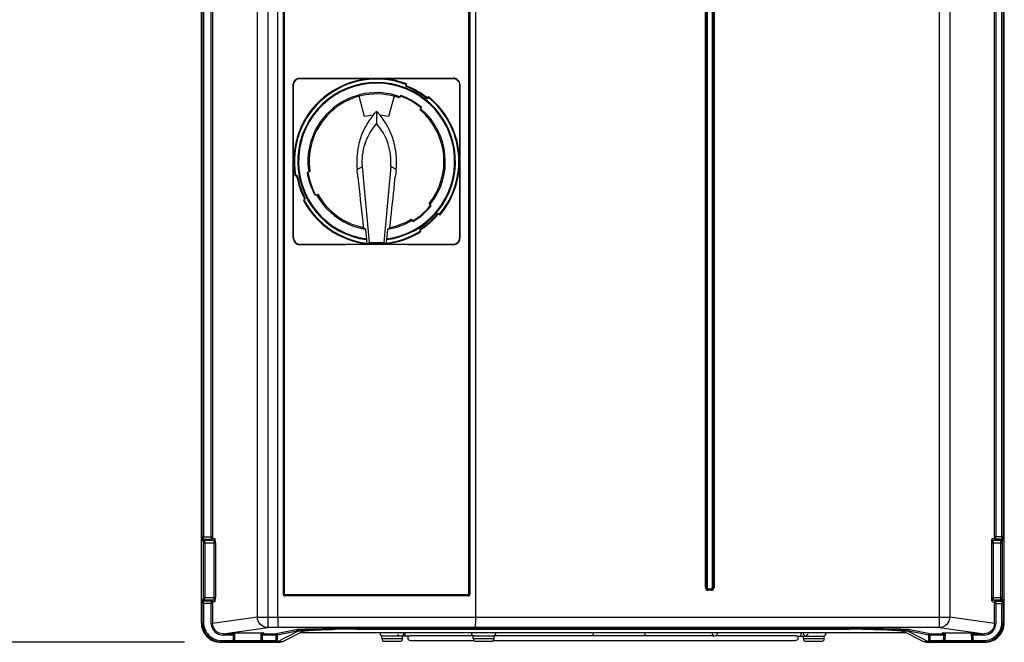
# Model space of a CAD drawing. Header units: inches. Extents: x 0 to 117, y 0 to 83.
# Tile 7 of 60: x 14 to 29, y 28 to 38. Entities that reach past the tile are written whole.
import ezdxf

# ---------------------------------------------------------------- set-up
doc = ezdxf.new("R2010")
doc.units = ezdxf.units.IN
doc.header["$LTSCALE"] = 6.431102
doc.header["$MEASUREMENT"] = 0
doc.layers.get('0').update_dxf_attribs({"linetype": 'CONTINUOUS'})
doc.styles.get("Standard").update_dxf_attribs({"font": 'txt', "width": 0.8})
doc.dimstyles.new('DIMSTYLE_1', dxfattribs={"dimtxt": 0.78125, "dimasz": 0.7, "dimexe": 0.18, "dimexo": 0.0625, "dimgap": 0.09, "dimtad": 1, "dimdec": 0, "dimzin": 4, "dimdsep": 46, "dimtxsty": 'STANDARD', "dimblk": '_FILLED', "dimblk1": '_FILLED', "dimblk2": '_FILLED', "dimcen": 0.09, "dimadec": 0, "dimazin": 0, "dimtfac": 1, "dimtdec": 0, "dimtofl": 0, "dimtmove": 0, "dimatfit": 3, "dimldrblk": '_FILLED', "dimfxl": 1, "dimtolj": 1, "dimtzin": 4, "dimarcsym": 0})

# ---------------------------------------------------------------- blocks, each defined once
blk = doc.blocks.new('_FILLED')
at = {"color": 0, "linetype": 'BYBLOCK'}
blk.add_solid([(0, 0), (-1, 0.143), (-1, -0.143)], dxfattribs=at)
blk = doc.blocks.new('*D13')
at = {"color": 7, "linetype": 'CONTINUOUS'}
for p, q in [((16.716, 55.747), (13.005, 55.747)), ((13.38, 55.747), (13.38, 42.108)), ((18.089, 55.747), (16.977, 55.747)), ((13.38, 28.468), (13.38, 42.108)), ((16.576, 28.468), (13.005, 28.468))]:
    blk.add_line(p, q, dxfattribs=at)
at = {"color": 7, "linetype": 'CONTINUOUS', "xscale": 0.7, "yscale": 0.7, "zscale": 0.7}
for p, rotation in [((13.38, 55.747), 90), ((13.38, 28.468), 270)]:
    blk.add_blockref('_FILLED', p, dxfattribs=dict(at, rotation=rotation))
at = {"color": 7, "linetype": 'CONTINUOUS', "insert": (12.403, 42.108), "char_height": 0.7812, "width": 1.875, "attachment_point": 2, "rotation": 90, "line_spacing_factor": 0.9}
blk.add_mtext('693', dxfattribs=at)

msp = doc.modelspace()

# ---------------------------------------------------------------- linework, layer by layer
at = {"color": 7, "linetype": 'CONTINUOUS'}
for p, q in [((16.8292, 54.9209), (16.8292, 28.7628)), ((17.8349, 54.8643), (17.8349, 28.6895)), ((27.9947, 28.6895), (27.9947, 54.8643)), ((28.9765, 28.7628), (28.9765, 54.9209)), ((17.9856, 28.847), (17.9856, 54.707)), ((20.9777, 54.707), (20.9777, 28.847)), ((16.8448, 30.0608), (16.8448, 53.7751)), ((16.8645, 53.7751), (16.8645, 30.0608)), ((16.9813, 30.0608), (16.9813, 53.7751)), ((17.0009, 53.7751), (17.0009, 30.0608)), ((28.8287, 30.066), (28.8287, 53.7751)), ((28.8482, 53.7751), (28.8482, 30.066)), ((28.9413, 30.066), (28.9413, 53.7751)), ((28.961, 53.7751), (28.961, 30.066)), ((18.0681, 47.1497), (18.0681, 29.1954)), ((18.0748, 29.1954), (18.0748, 47.1497)), ((18.0895, 29.1954), (18.0895, 47.1497)), ((20.8738, 47.1497), (20.8738, 29.1954)), ((20.8885, 47.1497), (20.8885, 29.1954)), ((20.8951, 29.1954), (20.8951, 47.1497)), ((24.4565, 29.2965), (24.4565, 47.1528)), ((24.4688, 47.1528), (24.4688, 29.2965)), ((24.4811, 47.1528), (24.4811, 29.2965)), ((24.5609, 29.2965), (24.5609, 47.1528)), ((24.5732, 29.2965), (24.5732, 47.1528)), ((24.5855, 47.1528), (24.5855, 29.2965)), ((17.6786, 28.847), (17.6786, 39.2749)), ((28.1509, 39.2591), (28.1509, 28.847)), ((18.3255, 36.994), (18.3202, 36.9993)), ((18.3202, 36.9993), (18.5513, 36.9993)), ((18.3255, 36.994), (20.6378, 36.994)), ((20.412, 36.9993), (20.6431, 36.9993)), ((20.6431, 36.9993), (20.6378, 36.994)), ((18.2218, 36.9009), (18.2271, 36.8956)), ((18.2218, 34.578), (18.2218, 36.9009)), ((18.2271, 34.5833), (18.2271, 36.8956)), ((19.9316, 36.9105), (19.9264, 36.9013)), ((19.9264, 36.8718), (19.9264, 36.9013)), ((19.9316, 36.881), (19.9278, 36.8743)), ((19.9316, 36.881), (19.9316, 36.9105)), ((20.7362, 36.8956), (20.7415, 36.9009)), ((20.7362, 36.8956), (20.7362, 34.5833)), ((20.7415, 36.9009), (20.7415, 34.578)), ((19.3003, 36.4164), (19.2178, 36.7242)), ((19.7455, 36.7242), (19.663, 36.4164)), ((19.8485, 36.7371), (19.8264, 36.6988)), ((19.8523, 36.7302), (19.8643, 36.7262)), ((20.2399, 36.6908), (20.2654, 36.7055)), ((20.2453, 36.6999), (20.2414, 36.6932)), ((20.2708, 36.7147), (20.2453, 36.6999)), ((20.2654, 36.7055), (20.2702, 36.7137)), ((20.2702, 36.7137), (20.2708, 36.7147)), ((19.4816, 36.4987), (19.4959, 36.4829)), ((19.4816, 36.4987), (19.4816, 36.3081)), ((20.1401, 36.5177), (20.1622, 36.556)), ((19.1871, 35.6158), (19.2686, 35.6619)), ((19.3734, 34.5148), (19.2686, 35.6619)), ((19.6946, 35.6619), (19.5899, 34.5148)), ((19.7761, 35.6158), (19.6946, 35.6619)), ((18.2465, 35.5266), (18.2453, 35.5263)), ((18.2453, 35.5263), (18.2736, 35.5162)), ((18.2498, 35.5278), (18.2465, 35.5266)), ((18.2852, 35.519), (18.2554, 35.5296)), ((18.2746, 35.5154), (18.2826, 35.5181)), ((18.2808, 35.4806), (18.2808, 35.5181)), ((18.4741, 35.5841), (18.4323, 35.5697)), ((19.1988, 35.5073), (19.2093, 35.408)), ((19.754, 35.4084), (19.7645, 35.5073)), ((19.7453, 35.3249), (19.754, 35.4084)), ((18.3923, 35.1717), (18.3762, 35.1463)), ((18.3762, 35.1463), (18.3862, 35.1499)), ((18.3862, 35.1499), (18.4032, 35.1766)), ((18.4005, 35.1756), (18.3925, 35.1729)), ((18.5502, 35.2272), (18.592, 35.2416)), ((20.3055, 35.0677), (20.2765, 35.1011)), ((20.0031, 34.8635), (20.0321, 34.8301)), ((20.4143, 34.9417), (20.4068, 34.9437)), ((20.4354, 34.9407), (20.4075, 34.9503)), ((20.4145, 34.9423), (20.4105, 34.9469)), ((20.4145, 34.9423), (20.4424, 34.9327)), ((20.4424, 34.9327), (20.4354, 34.9407)), ((19.3235, 34.6485), (19.3169, 34.7132)), ((19.6463, 34.7132), (19.6398, 34.6485)), ((20.1343, 34.7128), (20.1399, 34.6838)), ((20.1412, 34.7047), (20.1361, 34.7105)), ((20.1468, 34.6758), (20.1412, 34.7047)), ((20.2774, 34.8141), (20.2793, 34.8072)), ((18.2271, 34.5833), (18.2218, 34.578)), ((19.3317, 34.5679), (19.3235, 34.6485)), ((19.3317, 34.5679), (19.3326, 34.5678)), ((19.3338, 34.5561), (19.3326, 34.5678)), ((19.3404, 34.4915), (19.3338, 34.5561)), ((19.6295, 34.5561), (19.6229, 34.4915)), ((19.6307, 34.5678), (19.6295, 34.5561)), ((19.6307, 34.5678), (19.6315, 34.5679)), ((19.6398, 34.6485), (19.6315, 34.5679)), ((20.1399, 34.6838), (20.1453, 34.6776)), ((20.1453, 34.6776), (20.146, 34.6767)), ((20.146, 34.6767), (20.1468, 34.6758)), ((20.7415, 34.578), (20.7362, 34.5833)), ((18.3202, 34.4796), (18.3255, 34.4849)), ((18.5513, 34.4796), (18.3202, 34.4796)), ((20.6378, 34.4849), (18.3255, 34.4849)), ((19.3404, 34.4915), (19.3734, 34.5148)), ((19.6229, 34.4915), (19.3404, 34.4915)), ((19.3734, 34.5148), (19.5899, 34.5148)), ((19.5899, 34.5148), (19.6229, 34.4915)), ((20.6431, 34.4796), (20.412, 34.4796)), ((20.6378, 34.4849), (20.6431, 34.4796)), ((16.8448, 30.0608), (17.0009, 30.0608)), ((16.8478, 30.0018), (16.8614, 29.9928)), ((16.8624, 29.9731), (17.0431, 29.9731)), ((16.8624, 29.1436), (16.8624, 29.9731)), ((16.881, 30.0124), (16.8675, 30.0215)), ((16.9837, 30.0215), (16.8675, 30.0215)), ((16.881, 30.0124), (17.0164, 30.0124)), ((16.882, 29.9731), (16.882, 29.1436)), ((16.9837, 30.0215), (17.0164, 30.0124)), ((17.0359, 30.0321), (17.0033, 30.0411)), ((17.0236, 29.1436), (17.0236, 29.9731)), ((17.0431, 29.9731), (17.0431, 29.1436)), ((28.7864, 29.9737), (28.9434, 29.9737)), ((28.7864, 29.143), (28.7864, 29.9737)), ((28.8263, 30.0463), (28.7935, 30.0327)), ((28.8059, 29.9737), (28.8059, 29.143)), ((28.813, 30.0131), (28.8458, 30.0267)), ((28.813, 30.0131), (28.9247, 30.0131)), ((28.8287, 30.066), (28.961, 30.066)), ((28.9384, 30.0267), (28.8458, 30.0267)), ((28.9238, 29.143), (28.9238, 29.9737)), ((28.9384, 30.0267), (28.9247, 30.0131)), ((28.9434, 29.9737), (28.9434, 29.143)), ((28.9444, 29.9934), (28.958, 30.007)), ((18.0748, 29.1954), (18.0681, 29.1954)), ((20.8738, 29.1954), (20.8951, 29.1954)), ((24.4565, 29.2965), (24.4811, 29.2965)), ((24.4994, 29.2783), (24.5427, 29.2783)), ((24.4994, 29.2783), (24.4994, 29.2537)), ((24.4994, 29.266), (24.5427, 29.266)), ((24.5427, 29.2537), (24.4994, 29.2537)), ((24.5427, 29.2537), (24.5427, 29.2783)), ((24.5609, 29.2965), (24.5855, 29.2965)), ((17.0009, 29.0559), (16.8448, 29.0559)), ((16.8448, 28.7654), (16.8448, 29.0559)), ((16.8614, 29.1239), (16.8478, 29.1149)), ((16.8624, 29.1436), (17.0431, 29.1436)), ((16.8645, 29.0559), (16.8645, 28.7679)), ((16.8675, 29.0952), (16.881, 29.1043)), ((16.8675, 29.0952), (16.9837, 29.0952)), ((17.0164, 29.1043), (16.881, 29.1043)), ((16.9813, 28.7533), (16.9813, 29.0559)), ((17.0164, 29.1043), (16.9837, 29.0952)), ((17.0009, 29.0559), (17.0009, 28.7533)), ((17.0033, 29.0756), (17.0359, 29.0846)), ((20.8691, 29.1694), (18.0941, 29.1694)), ((20.8687, 29.1756), (18.0946, 29.1756)), ((18.0956, 29.1894), (20.8677, 29.1894)), ((28.7864, 29.143), (28.9434, 29.143)), ((28.7935, 29.084), (28.8263, 29.0704)), ((28.9247, 29.1036), (28.813, 29.1036)), ((28.8458, 29.09), (28.813, 29.1036)), ((28.961, 29.0507), (28.8287, 29.0507)), ((28.8287, 28.7533), (28.8287, 29.0507)), ((28.8458, 29.09), (28.9384, 29.09)), ((28.8482, 29.0507), (28.8482, 28.7533)), ((28.9247, 29.1036), (28.9384, 29.09)), ((28.9413, 28.7679), (28.9413, 29.0507)), ((28.958, 29.1097), (28.9444, 29.1233)), ((28.961, 29.0507), (28.961, 28.7654)), ((16.8292, 28.7654), (16.8448, 28.7654)), ((16.8448, 28.768), (16.8645, 28.768)), ((16.9813, 28.7533), (17.0009, 28.7533)), ((17.6786, 28.847), (17.0009, 28.7533)), ((17.6786, 28.847), (17.9856, 28.847)), ((17.9856, 28.8483), (20.9777, 28.8483)), ((20.9777, 28.847), (28.1509, 28.847)), ((28.8287, 28.7533), (28.1509, 28.847)), ((28.8287, 28.7533), (28.8482, 28.7533)), ((28.9413, 28.768), (28.961, 28.768)), ((28.961, 28.7654), (28.9765, 28.7654)), ((17.1595, 28.5962), (17.8349, 28.6895)), ((17.1595, 28.5962), (17.3095, 28.5962)), ((17.1595, 28.5962), (17.1595, 28.5765)), ((17.2946, 28.6029), (17.2946, 28.6101)), ((17.3025, 28.6027), (17.302, 28.6102)), ((17.3025, 28.6103), (17.7632, 28.6103)), ((17.3095, 28.6027), (17.3025, 28.6027)), ((17.3095, 28.6103), (17.3095, 28.4952)), ((17.3121, 28.6101), (17.3103, 28.5117)), ((17.332, 28.6097), (17.3299, 28.4975)), ((17.7357, 28.4975), (17.7336, 28.6097)), ((17.7554, 28.5117), (17.7536, 28.6098)), ((17.7562, 28.4952), (17.7562, 28.6101)), ((17.7632, 28.6027), (17.7562, 28.6027)), ((17.7562, 28.5962), (17.9617, 28.5962)), ((17.7637, 28.6107), (17.7632, 28.6027)), ((17.771, 28.6101), (17.771, 28.6029)), ((17.9963, 28.6895), (17.8349, 28.6895)), ((18.2666, 28.657), (17.9617, 28.5962)), ((17.9765, 28.4737), (18.2823, 28.6336)), ((17.9774, 28.5804), (18.2823, 28.6413)), ((18.0548, 28.4733), (18.3608, 28.6333)), ((18.2823, 28.6413), (18.2823, 28.6336)), ((18.3228, 28.6135), (27.4908, 28.6135)), ((26.7973, 28.6714), (19.0163, 28.6714)), ((19.1844, 28.6678), (26.6292, 28.6678)), ((19.9077, 28.6135), (19.9077, 28.5623)), ((27.9947, 28.6895), (20.9669, 28.6895)), ((25.906, 28.5623), (25.906, 28.6135)), ((27.7588, 28.4733), (27.4529, 28.6333)), ((27.528, 28.6418), (27.5313, 28.6413)), ((27.5313, 28.6413), (27.8363, 28.5804)), ((27.5313, 28.6413), (27.5313, 28.6336)), ((27.5313, 28.6336), (27.8371, 28.4737)), ((27.8519, 28.5962), (27.547, 28.657)), ((27.8519, 28.5962), (28.0575, 28.5962)), ((27.9947, 28.6895), (28.67, 28.5962)), ((28.0427, 28.6029), (28.0427, 28.6101)), ((28.0505, 28.6027), (28.05, 28.6102)), ((28.0505, 28.6103), (28.5112, 28.6103)), ((28.0575, 28.6027), (28.0505, 28.6027)), ((28.0575, 28.6103), (28.0575, 28.4952)), ((28.0601, 28.6101), (28.0583, 28.5117)), ((28.08, 28.6097), (28.078, 28.4975)), ((28.4837, 28.4975), (28.4817, 28.6097)), ((28.5034, 28.5117), (28.5016, 28.6098)), ((28.5042, 28.4952), (28.5042, 28.6101)), ((28.5112, 28.6027), (28.5042, 28.6027)), ((28.5042, 28.5962), (28.67, 28.5962)), ((28.5117, 28.6107), (28.5112, 28.6027)), ((28.519, 28.6101), (28.519, 28.6029)), ((28.67, 28.5765), (28.67, 28.5962)), ((17.1247, 28.4678), (17.1402, 28.473)), ((17.1247, 28.4678), (18.0272, 28.4678)), ((17.1402, 28.4927), (17.1402, 28.473)), ((17.3291, 28.473), (17.1402, 28.473)), ((17.1403, 28.4927), (17.3095, 28.4927)), ((17.3095, 28.5765), (17.1595, 28.5765)), ((17.3096, 28.4954), (17.3094, 28.4954)), ((17.3096, 28.4954), (17.3102, 28.5084)), ((17.3291, 28.4757), (17.3293, 28.4758)), ((17.7365, 28.4757), (17.3291, 28.4757)), ((17.3299, 28.4975), (17.7357, 28.4975)), ((17.7365, 28.4757), (17.7364, 28.4758)), ((17.9583, 28.473), (17.7365, 28.473)), ((17.7562, 28.4954), (17.7561, 28.4954)), ((17.977, 28.5765), (17.7562, 28.5765)), ((17.7562, 28.4927), (17.977, 28.4927)), ((17.9583, 28.473), (17.9713, 28.4733)), ((17.9613, 28.4927), (17.9613, 28.5765)), ((18.0548, 28.4733), (17.9741, 28.4733)), ((17.977, 28.5765), (17.977, 28.4927)), ((18.0548, 28.4733), (18.0272, 28.4678)), ((19.9699, 28.5623), (19.5604, 28.5623)), ((19.5604, 28.5229), (19.5604, 28.5623)), ((19.5604, 28.5229), (19.8753, 28.5229)), ((19.5997, 28.4835), (19.836, 28.4835)), ((19.8753, 28.5229), (19.8753, 28.5623)), ((19.9895, 28.4973), (20.9526, 28.4973)), ((19.9896, 28.5682), (20.9385, 28.5682)), ((21.2581, 28.5623), (20.9431, 28.5623)), ((20.9431, 28.5229), (20.9431, 28.5623)), ((20.9431, 28.5229), (21.2581, 28.5229)), ((20.9825, 28.4835), (21.2187, 28.4835)), ((21.2486, 28.4973), (25.8242, 28.4973)), ((21.2581, 28.5229), (21.2581, 28.5623)), ((21.2688, 28.5677), (21.2729, 28.5682)), ((21.2729, 28.5682), (24.5408, 28.5682)), ((24.5703, 28.5623), (24.5776, 28.5623)), ((24.6154, 28.5682), (25.8241, 28.5682)), ((25.8437, 28.5623), (26.2533, 28.5623)), ((25.9383, 28.5229), (25.9383, 28.5623)), ((25.9383, 28.5229), (26.2533, 28.5229)), ((25.9777, 28.4835), (26.2139, 28.4835)), ((26.2533, 28.5229), (26.2533, 28.5623)), ((27.8395, 28.4733), (27.7588, 28.4733)), ((27.7864, 28.4678), (27.7588, 28.4733)), ((27.7864, 28.4678), (28.681, 28.4678)), ((28.0575, 28.5765), (27.8366, 28.5765)), ((27.8366, 28.4927), (27.8366, 28.5765)), ((27.8366, 28.4927), (28.0575, 28.4927)), ((27.8395, 28.4733), (27.8559, 28.473)), ((27.8523, 28.5765), (27.8523, 28.4927)), ((28.0771, 28.473), (27.8553, 28.473)), ((28.0576, 28.4954), (28.0574, 28.4954)), ((28.0576, 28.4954), (28.0582, 28.5084)), ((28.0771, 28.4757), (28.0773, 28.4758)), ((28.0771, 28.4757), (28.4846, 28.4757)), ((28.078, 28.4975), (28.4837, 28.4975)), ((28.4846, 28.4757), (28.4844, 28.4758)), ((28.6656, 28.473), (28.4846, 28.473)), ((28.5043, 28.4954), (28.5041, 28.4954)), ((28.67, 28.5765), (28.5042, 28.5765)), ((28.5042, 28.4927), (28.6655, 28.4927)), ((28.6656, 28.473), (28.6656, 28.4927)), ((28.6656, 28.473), (28.6811, 28.4678))]:
    msp.add_line(p, q, dxfattribs=at)
for points in [[(18.0956, 29.1894), (18.0944, 29.1895), (18.0934, 29.1898), (18.0924, 29.1902), (18.0916, 29.1909), (18.0908, 29.1916), (18.0902, 29.1925), (18.0898, 29.1934), (18.0896, 29.1943), (18.0895, 29.1954)], [(20.8738, 29.1954), (20.8737, 29.1942), (20.8734, 29.1932), (20.873, 29.1923), (20.8724, 29.1915), (20.8716, 29.1908), (20.8707, 29.1902), (20.8698, 29.1898), (20.8688, 29.1895), (20.8677, 29.1894)], [(18.0946, 29.1756), (18.0945, 29.1751), (18.0944, 29.1746), (18.0943, 29.174), (18.0943, 29.1734), (18.0942, 29.1726), (18.0942, 29.1719), (18.0942, 29.1711), (18.0941, 29.1702), (18.0941, 29.1694)], [(20.8687, 29.1756), (20.8688, 29.1751), (20.8689, 29.1746), (20.8689, 29.174), (20.869, 29.1733), (20.869, 29.1726), (20.8691, 29.1718), (20.8691, 29.171), (20.8691, 29.1702), (20.8691, 29.1694)], [(17.9741, 28.4733), (17.9745, 28.4734), (17.9749, 28.4734), (17.9752, 28.4734), (17.9756, 28.4735), (17.9758, 28.4735), (17.9761, 28.4736), (17.9763, 28.4736), (17.9764, 28.4737), (17.9765, 28.4737)], [(17.977, 28.5765), (17.977, 28.5772), (17.977, 28.5779), (17.9771, 28.5784), (17.9771, 28.579), (17.9771, 28.5795), (17.9772, 28.5799), (17.9772, 28.5801), (17.9773, 28.5803), (17.9774, 28.5804)], [(27.8363, 28.5804), (27.8363, 28.5803), (27.8364, 28.5802), (27.8364, 28.5799), (27.8365, 28.5795), (27.8365, 28.579), (27.8366, 28.5785), (27.8366, 28.5779), (27.8366, 28.5772), (27.8366, 28.5765)], [(27.8371, 28.4737), (27.8372, 28.4737), (27.8374, 28.4736), (27.8376, 28.4736), (27.8378, 28.4735), (27.8381, 28.4735), (27.8384, 28.4734), (27.8387, 28.4734), (27.8391, 28.4734), (27.8395, 28.4733)]]:
    msp.add_lwpolyline(points, dxfattribs=at)
for centre, radius, start, end in [((19.4816, 35.7395), 1.2546, 68.98025, 189.78416), ((19.4816, 35.7395), 1.244, 69.05325, 189.71014), ((19.4816, 35.7395), 1.1929, 277.12055, 262.87947), ((19.4816, 35.7395), 1.1811, 277.29124, 262.70876), ((19.4816, 35.7395), 1.2165, 51.44334, 68.55661), ((19.4816, 35.7395), 1.227, 51.51365, 68.486), ((19.4816, 35.7395), 1.0394, 70.03457, 188.96543), ((19.4816, 35.7395), 1.0194, 70.23275, 188.76725), ((19.4816, 35.7395), 1.0529, 50.38916, 69.90392), ((19.4816, 35.7395), 1.063, 50.19065, 69.80935), ((19.6721, 36.1756), 0.5833, 69.6962, 70.75086), ((19.6256, 36.0496), 0.7175, 68.68347, 69.70547), ((19.4816, 35.7395), 1.244, 320.05321, 50.94679), ((19.4816, 35.7395), 1.2546, 319.97992, 51.02008), ((19.5811, 35.8964), 0.8741, 52.33879, 53.41288), ((19.4816, 35.7395), 1.0194, 321.23275, 49.76725), ((19.4816, 35.7395), 1.0394, 321.03457, 49.96543), ((19.4816, 35.7395), 0.7008, 94.3029, 105), ((18.6745, 35.7387), 1.1084, 39.1369, 42.17892), ((19.4816, 35.7395), 0.7008, 75, 85.69644), ((18.8426, 35.7392), 0.8556, 354.81188, 41.67346), ((20.2843, 35.7403), 1.1037, 161.37223, 167.35379), ((18.6854, 35.7425), 1.0969, 12.6146, 18.60085), ((20.3009, 35.7378), 1.1204, 167.41295, 186.25279), ((-17.5501, 31.6114), 36.9548, 6.05146, 6.22068), ((56.5129, 31.6115), 36.9543, 173.77936, 173.94859), ((19.4816, 35.7395), 1.2284, 190.4716, 207.52851), ((19.4816, 35.7395), 1.2165, 190.43864, 207.56136), ((19.4816, 35.7395), 1.063, 189.19065, 208.80935), ((19.4816, 35.7395), 1.0529, 189.09608, 208.61084), ((19.3268, 35.6805), 0.8942, 204.45129, 205.59054), ((254.0024, 59.8825), 236.0653, 185.950939, 186.113923), ((-164.4131, 54.5159), 185.1556, 353.868759, 354.050705), ((19.4816, 35.7395), 1.244, 208.28986, 263.42031), ((19.2831, 35.6592), 0.8457, 205.56698, 207.67297), ((19.1695, 35.5998), 0.7175, 207.68347, 208.70547), ((19.0518, 35.5353), 0.5833, 208.6962, 209.75086), ((19.4816, 35.7395), 1.0394, 209.03457, 260.88248), ((19.4816, 35.7395), 1.0194, 209.23275, 258.58363), ((19.4816, 35.7395), 1.2546, 208.21584, 263.52516), ((19.4816, 35.7395), 1.0529, 301.38916, 320.90392), ((19.4816, 35.7395), 1.063, 301.19065, 320.80935), ((19.6206, 35.5938), 0.8585, 316.40748, 319.66847), ((19.7804, 35.4588), 0.6494, 319.6255, 321.70205), ((19.4816, 35.7395), 1.0194, 281.41629, 300.76725), ((19.4816, 35.7395), 1.2165, 302.44334, 319.55666), ((19.4946, 35.7246), 1.2008, 302.32557, 319.67443), ((19.4816, 35.7395), 1.227, 302.51365, 319.48635), ((21.3258, 37.5159), 3.4483, 233.60602, 234.36787), ((19.4816, 35.7395), 1.0394, 279.11753, 300.96543), ((17.6375, 37.5159), 3.4483, 305.63207, 306.39392), ((18.3202, 34.578), 0.0984, 179.99438, 270.00563), ((18.3255, 34.5833), 0.0984, 179.98785, 270.00342), ((19.4816, 35.7395), 1.2546, 276.47499, 302.02008), ((19.4816, 35.7395), 1.244, 276.5803, 301.94679), ((20.6431, 34.578), 0.0984, 269.99668, 0.01206), ((19.4816, 35.7395), 1.2546, 264.21409, 275.80378), ((24.4994, 29.2965), 0.0428, 179.99975, 270.00025), ((24.4994, 29.2965), 0.0305, 180, 270), ((24.4994, 29.2965), 0.0182, 179.99168, 270.00909), ((24.5427, 29.2965), 0.0428, 269.99975, 0.00025), ((24.5427, 29.2965), 0.0305, 270, 360), ((24.5427, 29.2965), 0.0182, 269.99168, 0.00909), ((17.1245, 28.763), 0.2952, 180.04695, 270.05131), ((17.14, 28.7682), 0.2952, 180.03083, 270.02972), ((17.1399, 28.7681), 0.2755, 180.04064, 270.07014), ((28.6659, 28.7681), 0.2754, 269.92322, 359.9627), ((28.6657, 28.7682), 0.2952, 269.9702, 359.96925), ((28.6813, 28.763), 0.2952, 269.94869, 359.95304), ((19.4816, -590.2271), 618.9184, 89.8625007, 90.1374993), ((19.1455, 14.0252), 14.6424, 90.89389, 91.14347), ((19.1934, -24.5091), 53.1808, 90.19087, 90.31447), ((19.165, 12.7834), 15.8844, 90.65962, 90.89457), ((19.1772, 11.7308), 16.937, 90.43652, 90.65982), ((19.1839, 10.8576), 17.8103, 89.99913, 90.43676), ((19.5781, 28.6076), 0.0453, 172.48856, 260), ((19.848, 28.6075), 0.0465, 0.03145, 7.34206), ((20.9608, 28.6076), 0.0453, 172.48856, 260), ((21.2403, 28.6076), 0.0453, 280, 7.51144), ((22.7076, 28.6075), 0.0537, 0.02647, 6.37769), ((23.5899, 28.6075), 0.0537, 173.62198, 179.97351), ((24.6136, 28.6075), 0.0538, 173.75767, 196.83202), ((25.9867, 28.6075), 0.0512, 173.30668, 179.97222), ((25.9576, 28.6078), 0.048, 340.9314, 347.30175), ((26.2356, 28.6076), 0.0453, 280, 7.51144), ((26.6297, 10.8576), 17.8103, 89.56324, 90.00087), ((26.6364, 11.7308), 16.937, 89.34018, 89.56349), ((27.3667, 26.309), 2.3391, 87.08037, 87.62948), ((16.2771, 28.531), 1.0333, 358.75002, 358.93262), ((19.5997, 28.5229), 0.0394, 180, 269.97656), ((19.836, 28.5229), 0.0394, 270.02344, 360), ((19.9895, 28.5328), 0.0354, 123.55731, 270), ((20.9825, 28.5229), 0.0394, 180, 269.97656), ((21.2119, 28.5945), 0.0325, 234.93749, 245.14702), ((21.2187, 28.5229), 0.0394, 270.02344, 360), ((25.8242, 28.5328), 0.0354, 270, 56.44269), ((25.9844, 28.6066), 0.0487, 197.90023, 206.6363), ((25.9777, 28.5229), 0.0394, 180, 269.97656), ((25.9621, 28.6046), 0.0423, 290.80045, 311.36381), ((25.9607, 28.6063), 0.0446, 311.34604, 321.27692), ((26.2139, 28.5229), 0.0394, 270.02344, 360), ((27.0252, 28.531), 1.0333, 358.75003, 358.93262)]:
    msp.add_arc(centre, radius, start, end, dxfattribs=at)
for centre, major_axis, ratio, start_param, end_param in [((19.4816, 37.1908), (11.0118, 0), 0.0174551, -1.6553823, -1.4862104), ((19.4816, 34.2881), (11.0118, 0), 0.0174551, 7.7693957, 7.9385676), ((20.6377, 34.5833), (0.0696, -0.0696), 0.9996955, -0.7852459, 0), ((17.3025, 28.6101), (0.00789, 0), 0.0174522, 1.5756638, 3.1415941), ((17.3025, 28.6029), (0.00789, 0), 0.0174522, -3.1401577, -1.5756638), ((17.7631, 28.6101), (0.00789, 0), 0.0174522, -0.0000015, 1.5659289), ((17.7631, 28.6029), (0.00789, 0), 0.0174522, -1.5659289, -0.0013898), ((28.0506, 28.6101), (0.00789, 0), 0.0174522, 1.5756638, 3.1415941), ((28.0506, 28.6029), (0.00789, 0), 0.0174522, -3.1401577, -1.5756638), ((28.5111, 28.6101), (0.00789, 0), 0.0174522, -0.0000015, 1.5659289), ((28.5111, 28.6029), (0.00789, 0), 0.0174522, -1.5659289, -0.0013898)]:
    msp.add_ellipse(centre, major_axis=major_axis, ratio=ratio, start_param=start_param, end_param=end_param, dxfattribs=at)
for points, knots in [([(18.2218, 36.9009), (18.2218, 36.9258), (18.2448, 36.9763), (18.2953, 36.9993), (18.3202, 36.9993)], [0, 0, 0, 0, 0.4999625, 1, 1, 1, 1]), ([(18.2271, 36.8956), (18.2271, 36.9205), (18.2501, 36.971), (18.3006, 36.994), (18.3255, 36.994)], [0, 0, 0, 0, 0.4999644, 1, 1, 1, 1]), ([(20.6378, 36.994), (20.6627, 36.994), (20.7132, 36.971), (20.7362, 36.9205), (20.7362, 36.8956)], [0, 0, 0, 0, 0.4999644, 1, 1, 1, 1]), ([(20.7415, 36.9009), (20.7415, 36.9258), (20.7185, 36.9763), (20.668, 36.9993), (20.6431, 36.9993)], [0, 0, 0, 0, 0.4999622, 1, 1, 1, 1]), ([(19.8864, 36.718), (19.8922, 36.7158), (19.9192, 36.7048), (19.9457, 36.6926), (19.9663, 36.6822)], [0, 0, 0, 0, 0.2119232, 1, 1, 1, 1]), ([(19.4291, 36.4383), (19.4292, 36.4384), (19.4416, 36.4536), (19.4591, 36.4738), (19.4768, 36.4935), (19.4816, 36.4987)], [0, 0, 0, 0, 0.0075647, 0.7345349, 1, 1, 1, 1]), ([(20.1152, 36.5884), (20.1199, 36.5847), (20.1337, 36.5737), (20.1473, 36.5625), (20.1557, 36.5545)], [0, 0, 0, 0, 0.3407828, 1, 1, 1, 1]), ([(19.2686, 35.6619), (19.2581, 35.7771), (19.2847, 36.0147), (19.4048, 36.2213), (19.4816, 36.3081)], [0, 0, 0, 0, 0.4995573, 1, 1, 1, 1]), ([(18.4638, 35.4436), (18.4558, 35.4716), (18.4468, 35.5137), (18.4382, 35.5563), (18.4379, 35.5703)], [0, 0, 0, 0, 0.6755293, 1, 1, 1, 1]), ([(18.556, 35.2292), (18.5544, 35.2286), (18.5517, 35.2385), (18.5479, 35.2416), (18.5454, 35.2458)], [0, 0, 0, 0, 0.2595329, 1, 1, 1, 1]), ([(20.3015, 35.0724), (20.3026, 35.0711), (20.2945, 35.0649), (20.293, 35.0602), (20.29, 35.0563)], [0, 0, 0, 0, 0.259533, 1, 1, 1, 1]), ([(20.0916, 34.8732), (20.0841, 34.868), (20.0637, 34.8549), (20.0434, 34.841), (20.0294, 34.8351)], [0, 0, 0, 0, 0.3760239, 1, 1, 1, 1]), ([(16.8478, 30.0018), (16.8464, 30.0028), (16.8471, 30.0102), (16.845, 30.0213), (16.8451, 30.0399), (16.8448, 30.0534), (16.8448, 30.0608)], [0, 0, 0, 0, 0.0877397, 0.3063315, 0.6264541, 1, 1, 1, 1]), ([(16.8614, 29.9928), (16.8631, 29.9916), (16.8609, 29.9832), (16.8624, 29.9776), (16.8624, 29.9731)], [0, 0, 0, 0, 0.3153301, 1, 1, 1, 1]), ([(16.8675, 30.0215), (16.8664, 30.0219), (16.8664, 30.0271), (16.8642, 30.0389), (16.8645, 30.0517), (16.8645, 30.0608)], [0, 0, 0, 0, 0.089736, 0.3081431, 1, 1, 1, 1]), ([(16.882, 29.9731), (16.882, 29.9822), (16.8797, 29.9944), (16.8834, 30.0092), (16.881, 30.0124)], [0, 0, 0, 0, 0.6948671, 1, 1, 1, 1]), ([(16.9813, 30.0608), (16.9813, 30.0517), (16.9809, 30.0389), (16.983, 30.0271), (16.9827, 30.022), (16.9837, 30.0215)], [0, 0, 0, 0, 0.6927869, 0.911337, 1, 1, 1, 1]), ([(17.0033, 30.0411), (17.0012, 30.0417), (17.0021, 30.0511), (17.0009, 30.0563), (17.0009, 30.0608)], [0, 0, 0, 0, 0.3201795, 1, 1, 1, 1]), ([(17.0164, 30.0124), (17.0206, 30.0117), (17.0219, 29.993), (17.0236, 29.9823), (17.0236, 29.9731)], [0, 0, 0, 0, 0.318742, 1, 1, 1, 1]), ([(17.0431, 29.9731), (17.0431, 29.9868), (17.0428, 30.006), (17.0394, 30.0238), (17.0378, 30.0316), (17.0359, 30.0321)], [0, 0, 0, 0, 0.6859852, 0.9041201, 1, 1, 1, 1]), ([(28.7864, 29.9737), (28.7864, 29.9873), (28.7867, 30.0062), (28.7902, 30.0244), (28.7916, 30.032), (28.7935, 30.0327)], [0, 0, 0, 0, 0.6805525, 0.9001211, 1, 1, 1, 1]), ([(28.8059, 29.9737), (28.8059, 29.9828), (28.8077, 29.9939), (28.8088, 30.0119), (28.813, 30.0131)], [0, 0, 0, 0, 0.6755499, 1, 1, 1, 1]), ([(28.8287, 30.066), (28.8287, 30.0615), (28.8275, 30.056), (28.8282, 30.0472), (28.8263, 30.0463)], [0, 0, 0, 0, 0.6860243, 1, 1, 1, 1]), ([(28.8458, 30.0267), (28.8468, 30.0274), (28.8466, 30.0323), (28.8485, 30.0445), (28.8482, 30.057), (28.8482, 30.066)], [0, 0, 0, 0, 0.0931717, 0.3128096, 1, 1, 1, 1]), ([(28.9238, 29.9737), (28.9238, 29.9828), (28.9254, 29.9954), (28.9229, 30.0094), (28.9247, 30.0131)], [0, 0, 0, 0, 0.6891162, 1, 1, 1, 1]), ([(28.9413, 30.066), (28.9413, 30.057), (28.9415, 30.0444), (28.9395, 30.0323), (28.9394, 30.0274), (28.9384, 30.0267)], [0, 0, 0, 0, 0.685986, 0.9054803, 1, 1, 1, 1]), ([(28.9434, 29.9737), (28.9434, 29.9783), (28.9446, 29.9842), (28.943, 29.992), (28.9444, 29.9934)], [0, 0, 0, 0, 0.6913755, 1, 1, 1, 1]), ([(28.958, 30.007), (28.9593, 30.0083), (28.9589, 30.0154), (28.9615, 30.0339), (28.961, 30.0524), (28.961, 30.066)], [0, 0, 0, 0, 0.0923159, 0.3120092, 1, 1, 1, 1]), ([(18.0681, 29.1954), (18.0682, 29.1887), (18.0736, 29.1748), (18.0875, 29.1695), (18.0941, 29.1694)], [0, 0, 0, 0, 0.5012712, 1, 1, 1, 1]), ([(18.0895, 29.1954), (18.0859, 29.1954), (18.0852, 29.1963), (18.0774, 29.1951), (18.0777, 29.1954)], [0, 0, 0, 0, 0.9015741, 1, 1, 1, 1]), ([(20.8691, 29.1694), (20.8758, 29.1695), (20.8897, 29.1748), (20.895, 29.1887), (20.8951, 29.1954)], [0, 0, 0, 0, 0.4987774, 1, 1, 1, 1]), ([(16.8448, 29.0559), (16.8448, 29.0633), (16.8451, 29.0768), (16.845, 29.0954), (16.8471, 29.1065), (16.8464, 29.1139), (16.8478, 29.1149)], [0, 0, 0, 0, 0.373546, 0.6936649, 0.9122546, 1, 1, 1, 1]), ([(16.8624, 29.1436), (16.8624, 29.139), (16.8609, 29.1334), (16.863, 29.125), (16.8614, 29.1239)], [0, 0, 0, 0, 0.6971365, 1, 1, 1, 1]), ([(16.8645, 29.0559), (16.8645, 29.065), (16.8642, 29.0778), (16.8664, 29.0896), (16.8664, 29.0948), (16.8675, 29.0952)], [0, 0, 0, 0, 0.6910302, 0.9098391, 1, 1, 1, 1]), ([(16.881, 29.1043), (16.8834, 29.1075), (16.8797, 29.1223), (16.882, 29.1345), (16.882, 29.1436)], [0, 0, 0, 0, 0.3051281, 1, 1, 1, 1]), ([(16.9837, 29.0952), (16.9827, 29.0947), (16.983, 29.0896), (16.9809, 29.0778), (16.9814, 29.065), (16.9813, 29.0559)], [0, 0, 0, 0, 0.0887125, 0.3072336, 1, 1, 1, 1]), ([(17.0009, 29.0559), (17.0009, 29.0605), (17.0021, 29.0657), (17.0013, 29.075), (17.0033, 29.0756)], [0, 0, 0, 0, 0.6913827, 1, 1, 1, 1]), ([(17.0236, 29.1436), (17.0236, 29.1344), (17.0219, 29.1237), (17.0207, 29.105), (17.0164, 29.1043)], [0, 0, 0, 0, 0.6803907, 1, 1, 1, 1]), ([(17.0359, 29.0846), (17.0378, 29.0851), (17.0394, 29.0929), (17.0428, 29.1107), (17.0431, 29.1299), (17.0431, 29.1436)], [0, 0, 0, 0, 0.0958139, 0.3138458, 1, 1, 1, 1]), ([(28.7935, 29.084), (28.7916, 29.0847), (28.7901, 29.0923), (28.7867, 29.1104), (28.7864, 29.1294), (28.7864, 29.143)], [0, 0, 0, 0, 0.0994992, 0.3184439, 1, 1, 1, 1]), ([(28.813, 29.1036), (28.8088, 29.1048), (28.8076, 29.1228), (28.8059, 29.1338), (28.8059, 29.143)], [0, 0, 0, 0, 0.3236089, 1, 1, 1, 1]), ([(28.8263, 29.0704), (28.8283, 29.0695), (28.8275, 29.0606), (28.8287, 29.0552), (28.8287, 29.0507)], [0, 0, 0, 0, 0.3252534, 1, 1, 1, 1]), ([(28.8482, 29.0507), (28.8482, 29.0597), (28.8485, 29.0722), (28.8466, 29.0844), (28.8468, 29.0892), (28.8458, 29.09)], [0, 0, 0, 0, 0.6872082, 0.9068729, 1, 1, 1, 1]), ([(28.9247, 29.1036), (28.9229, 29.1073), (28.9254, 29.1213), (28.9238, 29.1339), (28.9238, 29.143)], [0, 0, 0, 0, 0.3109146, 1, 1, 1, 1]), ([(28.9384, 29.09), (28.9394, 29.0893), (28.9395, 29.0844), (28.9415, 29.0723), (28.9413, 29.0597), (28.9413, 29.0507)], [0, 0, 0, 0, 0.0943422, 0.3137206, 1, 1, 1, 1]), ([(28.9444, 29.1233), (28.9429, 29.1248), (28.9446, 29.1326), (28.9434, 29.1385), (28.9434, 29.143)], [0, 0, 0, 0, 0.3207208, 1, 1, 1, 1]), ([(28.961, 29.0507), (28.961, 29.0643), (28.9615, 29.0828), (28.9589, 29.1014), (28.9593, 29.1084), (28.958, 29.1097)], [0, 0, 0, 0, 0.6879687, 0.9076569, 1, 1, 1, 1]), ([(16.9813, 28.7533), (16.9813, 28.708), (17.0198, 28.6137), (17.1142, 28.5765), (17.1595, 28.5765)], [0, 0, 0, 0, 0.4998002, 1, 1, 1, 1]), ([(17.1595, 28.5962), (17.1192, 28.5962), (17.0352, 28.6291), (17.0009, 28.713), (17.0009, 28.7533)], [0, 0, 0, 0, 0.4997535, 1, 1, 1, 1]), ([(17.8349, 28.6895), (17.795, 28.6896), (17.7119, 28.7236), (17.6787, 28.8069), (17.6786, 28.847)], [0, 0, 0, 0, 0.498631, 1, 1, 1, 1]), ([(17.9856, 28.847), (17.9856, 28.8271), (17.9861, 28.7903), (17.9879, 28.7467), (17.9902, 28.7187), (17.9918, 28.7036), (17.9937, 28.6953), (17.995, 28.6898), (17.9963, 28.6895)], [0, 0, 0, 0, 0.3766669, 0.6972528, 0.8211469, 0.9146532, 0.9743745, 1, 1, 1, 1]), ([(20.9777, 28.847), (20.9777, 28.8271), (20.9771, 28.7903), (20.9754, 28.7467), (20.9731, 28.7187), (20.9715, 28.7036), (20.9696, 28.6953), (20.9682, 28.6898), (20.9669, 28.6895)], [0, 0, 0, 0, 0.3766842, 0.6972659, 0.8211593, 0.9146656, 0.974383, 1, 1, 1, 1]), ([(28.1509, 28.847), (28.1508, 28.8068), (28.1177, 28.7236), (28.0345, 28.6896), (27.9947, 28.6895)], [0, 0, 0, 0, 0.5013778, 1, 1, 1, 1]), ([(28.67, 28.5765), (28.7153, 28.5765), (28.8097, 28.6137), (28.8482, 28.708), (28.8482, 28.7533)], [0, 0, 0, 0, 0.5001993, 1, 1, 1, 1]), ([(28.8287, 28.7533), (28.8287, 28.713), (28.7944, 28.6291), (28.7103, 28.5962), (28.67, 28.5962)], [0, 0, 0, 0, 0.499769, 1, 1, 1, 1]), ([(17.9613, 28.5765), (17.9613, 28.5811), (17.9629, 28.587), (17.9603, 28.5949), (17.9617, 28.5962)], [0, 0, 0, 0, 0.7038518, 1, 1, 1, 1]), ([(17.9617, 28.5962), (17.9654, 28.5962), (17.9737, 28.5959), (17.9751, 28.5862), (17.9731, 28.5838)], [0, 0, 0, 0, 0.5421649, 1, 1, 1, 1]), ([(18.2907, 28.6595), (18.288, 28.6593), (18.28, 28.6587), (18.2719, 28.658), (18.2666, 28.657)], [0, 0, 0, 0, 0.3340079, 1, 1, 1, 1]), ([(18.2823, 28.6413), (18.2823, 28.645), (18.2821, 28.6533), (18.2724, 28.6547), (18.27, 28.6528)], [0, 0, 0, 0, 0.5438312, 1, 1, 1, 1]), ([(18.2823, 28.6336), (18.2895, 28.6374), (18.3128, 28.6413), (18.3354, 28.6445), (18.3504, 28.6461)], [0, 0, 0, 0, 0.3484629, 1, 1, 1, 1]), ([(18.2823, 28.6413), (18.2853, 28.6419), (18.3079, 28.6445), (18.3307, 28.6453), (18.3504, 28.6461)], [0, 0, 0, 0, 0.1320035, 1, 1, 1, 1]), ([(18.4023, 28.6641), (18.3904, 28.6638), (18.3532, 28.6626), (18.316, 28.6613), (18.2907, 28.6595)], [0, 0, 0, 0, 0.318693, 1, 1, 1, 1]), ([(18.9015, 28.6701), (18.7917, 28.6678), (18.6078, 28.6634), (18.424, 28.6538), (18.3504, 28.6461)], [0, 0, 0, 0, 0.597557, 1, 1, 1, 1]), ([(18.3608, 28.6333), (18.362, 28.6339), (18.3649, 28.6351), (18.3679, 28.636), (18.3696, 28.6364)], [0, 0, 0, 0, 0.4285306, 1, 1, 1, 1]), ([(18.3696, 28.6364), (18.3889, 28.6415), (18.4439, 28.6471), (18.5466, 28.6548), (18.6883, 28.6606), (18.7949, 28.6635), (18.8533, 28.6647)], [0, 0, 0, 0, 0.1231522, 0.3401683, 0.6384384, 1, 1, 1, 1]), ([(18.9015, 28.6709), (18.852, 28.6706), (18.6855, 28.6694), (18.5191, 28.6674), (18.4023, 28.6641)], [0, 0, 0, 0, 0.2977058, 1, 1, 1, 1]), ([(27.3856, 28.6648), (27.3469, 28.6658), (27.1508, 28.6696), (26.9547, 28.6709), (26.7973, 28.6714)], [0, 0, 0, 0, 0.1975728, 1, 1, 1, 1]), ([(26.7973, 28.6714), (26.8331, 28.6691), (26.9037, 28.6709), (27.0372, 28.6672), (27.2235, 28.6623), (27.3752, 28.6554), (27.4635, 28.6461)], [0, 0, 0, 0, 0.161462, 0.3173477, 0.6006926, 1, 1, 1, 1]), ([(26.8315, 28.6667), (26.9096, 28.6658), (27.0521, 28.6631), (27.2196, 28.6571), (27.3282, 28.6504), (27.3862, 28.6457), (27.4256, 28.6402), (27.4465, 28.6366), (27.4529, 28.6333)], [0, 0, 0, 0, 0.3762395, 0.6860937, 0.8066872, 0.9004352, 0.9652421, 1, 1, 1, 1]), ([(27.5189, 28.6598), (27.511, 28.6603), (27.4666, 28.6627), (27.4221, 28.6639), (27.3856, 28.6648)], [0, 0, 0, 0, 0.1784433, 1, 1, 1, 1]), ([(27.4635, 28.6461), (27.4784, 28.6445), (27.501, 28.6413), (27.5242, 28.6373), (27.5313, 28.6336)], [0, 0, 0, 0, 0.6513016, 1, 1, 1, 1]), ([(27.4859, 28.6451), (27.4906, 28.6448), (27.5046, 28.644), (27.5187, 28.6432), (27.528, 28.6418)], [0, 0, 0, 0, 0.3341051, 1, 1, 1, 1]), ([(27.547, 28.657), (27.5455, 28.6573), (27.5362, 28.6586), (27.5268, 28.6593), (27.5189, 28.6598)], [0, 0, 0, 0, 0.1623174, 1, 1, 1, 1]), ([(27.547, 28.657), (27.5433, 28.657), (27.535, 28.6568), (27.5336, 28.6471), (27.5355, 28.6446)], [0, 0, 0, 0, 0.5421652, 1, 1, 1, 1]), ([(27.8519, 28.5962), (27.8534, 28.5948), (27.8508, 28.5869), (27.8523, 28.581), (27.8523, 28.5765)], [0, 0, 0, 0, 0.3097376, 1, 1, 1, 1]), ([(17.3115, 28.5069), (17.3111, 28.5076), (17.3105, 28.5092), (17.3103, 28.5109), (17.3103, 28.5117)], [0, 0, 0, 0, 0.5090598, 1, 1, 1, 1]), ([(17.3293, 28.4758), (17.3304, 28.4774), (17.3285, 28.4855), (17.3299, 28.4922), (17.3299, 28.4974)], [0, 0, 0, 0, 0.2710407, 1, 1, 1, 1]), ([(17.7364, 28.4758), (17.7352, 28.4774), (17.7371, 28.4855), (17.7358, 28.4922), (17.7357, 28.4974)], [0, 0, 0, 0, 0.2710406, 1, 1, 1, 1]), ([(17.7554, 28.5117), (17.7553, 28.5057), (17.7465, 28.4984), (17.7382, 28.4975), (17.7357, 28.4974)], [0, 0, 0, 0, 0.70369, 1, 1, 1, 1]), ([(17.7554, 28.5117), (17.7554, 28.5077), (17.7563, 28.5026), (17.7553, 28.4966), (17.7561, 28.4954)], [0, 0, 0, 0, 0.7336087, 1, 1, 1, 1]), ([(17.9613, 28.4927), (17.9613, 28.488), (17.9603, 28.483), (17.9604, 28.4732), (17.9583, 28.473)], [0, 0, 0, 0, 0.6901727, 1, 1, 1, 1]), ([(19.9699, 28.5623), (19.9704, 28.5626), (19.9725, 28.564), (19.9748, 28.565), (19.9765, 28.5657)], [0, 0, 0, 0, 0.2514952, 1, 1, 1, 1]), ([(24.5458, 28.5675), (24.5449, 28.5677), (24.5432, 28.568), (24.5415, 28.5682), (24.5407, 28.5682)], [0, 0, 0, 0, 0.547158, 1, 1, 1, 1]), ([(24.5971, 28.5623), (24.5857, 28.5623), (24.5696, 28.5731), (24.5634, 28.5877), (24.5621, 28.5919)], [0, 0, 0, 0, 0.7227076, 1, 1, 1, 1]), ([(25.8372, 28.5657), (25.8389, 28.565), (25.8411, 28.564), (25.8432, 28.5626), (25.8437, 28.5623)], [0, 0, 0, 0, 0.7484867, 1, 1, 1, 1]), ([(27.8363, 28.5804), (27.8363, 28.5842), (27.8365, 28.5925), (27.8463, 28.594), (27.8487, 28.5921)], [0, 0, 0, 0, 0.5438573, 1, 1, 1, 1]), ([(27.8553, 28.473), (27.8533, 28.4732), (27.8533, 28.483), (27.8523, 28.488), (27.8523, 28.4927)], [0, 0, 0, 0, 0.3095215, 1, 1, 1, 1]), ([(28.0596, 28.5069), (28.0592, 28.5076), (28.0586, 28.5092), (28.0583, 28.5109), (28.0583, 28.5117)], [0, 0, 0, 0, 0.5090596, 1, 1, 1, 1]), ([(28.0773, 28.4758), (28.0785, 28.4774), (28.0765, 28.4855), (28.0779, 28.4922), (28.078, 28.4974)], [0, 0, 0, 0, 0.2710405, 1, 1, 1, 1]), ([(28.4844, 28.4758), (28.4832, 28.4774), (28.4852, 28.4855), (28.4838, 28.4922), (28.4837, 28.4974)], [0, 0, 0, 0, 0.2710409, 1, 1, 1, 1]), ([(28.5034, 28.5117), (28.5033, 28.5057), (28.4945, 28.4984), (28.4862, 28.4975), (28.4837, 28.4974)], [0, 0, 0, 0, 0.70369, 1, 1, 1, 1]), ([(28.5034, 28.5117), (28.5035, 28.5077), (28.5043, 28.5026), (28.5033, 28.4966), (28.5041, 28.4954)], [0, 0, 0, 0, 0.7336139, 1, 1, 1, 1])]:
    msp.add_open_spline(points, degree=3, knots=knots, dxfattribs=at)
for points in [[(19.4291, 36.4383), (19.346, 36.3363), (19.2805, 36.2175), (19.2384, 36.0929)], [(19.725, 36.0924), (19.683, 36.2171), (19.6173, 36.3361), (19.5342, 36.4383)], [(19.7761, 35.6158), (19.7896, 35.7373), (19.7825, 35.8627), (19.7558, 35.982)], [(20.7074, 34.5137), (20.7251, 34.5315), (20.7362, 34.5582), (20.7362, 34.5833)], [(16.8675, 30.0215), (16.8582, 30.0214), (16.8478, 30.0111), (16.8478, 30.0018)], [(16.8614, 29.9928), (16.8614, 30.002), (16.8717, 30.0124), (16.881, 30.0124)], [(17.0033, 30.0411), (17.0032, 30.0319), (16.993, 30.0215), (16.9837, 30.0215)], [(17.0164, 30.0124), (17.0257, 30.0125), (17.0359, 30.0229), (17.0359, 30.0321)], [(28.7935, 30.0327), (28.7935, 30.0235), (28.8037, 30.0131), (28.813, 30.0131)], [(28.8458, 30.0267), (28.8366, 30.0268), (28.8264, 30.0371), (28.8263, 30.0463)], [(28.9247, 30.0131), (28.934, 30.013), (28.9444, 30.0027), (28.9444, 29.9934)], [(28.9384, 30.0267), (28.9476, 30.0267), (28.958, 30.0163), (28.958, 30.007)], [(18.0946, 29.1756), (18.0853, 29.1756), (18.0748, 29.186), (18.0748, 29.1954)], [(20.8885, 29.1954), (20.8885, 29.186), (20.878, 29.1756), (20.8687, 29.1756)], [(16.8478, 29.1149), (16.8478, 29.1056), (16.8582, 29.0953), (16.8675, 29.0952)], [(16.8614, 29.1239), (16.8614, 29.1147), (16.8717, 29.1043), (16.881, 29.1043)], [(16.9837, 29.0952), (16.993, 29.0952), (17.0032, 29.0848), (17.0033, 29.0756)], [(17.0359, 29.0846), (17.0359, 29.0938), (17.0257, 29.1042), (17.0164, 29.1043)], [(18.0956, 29.1894), (18.0956, 29.1857), (18.0971, 29.1759), (18.0946, 29.1785)], [(20.8677, 29.1894), (20.8677, 29.1857), (20.8661, 29.1759), (20.8686, 29.1785)], [(28.813, 29.1036), (28.8037, 29.1036), (28.7935, 29.0932), (28.7935, 29.084)], [(28.8263, 29.0704), (28.8264, 29.0796), (28.8366, 29.09), (28.8458, 29.09)], [(28.9247, 29.1036), (28.934, 29.1037), (28.9444, 29.114), (28.9444, 29.1233)], [(28.9384, 29.09), (28.9476, 29.09), (28.958, 29.1004), (28.958, 29.1097)], [(19.8919, 28.5921), (19.8936, 28.597), (19.8945, 28.6023), (19.8945, 28.6076)], [(22.7423, 28.5682), (22.7544, 28.5764), (22.7613, 28.593), (22.7613, 28.6076)], [(23.5363, 28.6076), (23.5363, 28.593), (23.5432, 28.5764), (23.5552, 28.5682)], [(24.6341, 28.6135), (24.6359, 28.5972), (24.629, 28.5773), (24.6155, 28.5681)], [(25.9356, 28.6076), (25.9356, 28.6022), (25.9364, 28.5967), (25.9381, 28.5916)], [(17.3291, 28.4757), (17.3199, 28.4757), (17.3095, 28.486), (17.3095, 28.4952)], [(17.3096, 28.4955), (17.3096, 28.4862), (17.32, 28.4758), (17.3293, 28.4758)], [(17.3299, 28.4974), (17.323, 28.4975), (17.3147, 28.5007), (17.3115, 28.5069)], [(17.7364, 28.4758), (17.7456, 28.4758), (17.756, 28.4862), (17.7561, 28.4955)], [(17.7492, 28.4802), (17.7457, 28.4774), (17.741, 28.4757), (17.7365, 28.4757)], [(17.7562, 28.4952), (17.7562, 28.4897), (17.7534, 28.4838), (17.7492, 28.4802)], [(17.9765, 28.4737), (17.9769, 28.4796), (17.9771, 28.4856), (17.9768, 28.4915)], [(19.8195, 28.5682), (19.8114, 28.5735), (19.8052, 28.5823), (19.8022, 28.5915)], [(19.8661, 28.565), (19.8778, 28.5695), (19.8878, 28.5803), (19.8919, 28.5921)], [(19.9765, 28.5657), (19.9806, 28.5673), (19.9852, 28.5682), (19.9896, 28.5682)], [(24.5703, 28.5623), (24.5619, 28.5623), (24.5539, 28.5656), (24.5458, 28.5675)], [(24.6155, 28.5681), (24.6102, 28.5645), (24.6035, 28.5623), (24.5971, 28.5623)], [(25.8241, 28.5682), (25.8285, 28.5682), (25.833, 28.5673), (25.8372, 28.5657)], [(25.9409, 28.5848), (25.9461, 28.5744), (25.9566, 28.5653), (25.9679, 28.563)], [(26.003, 28.5921), (26.0013, 28.5872), (25.9987, 28.5825), (25.9955, 28.5785)], [(27.8366, 28.4927), (27.8366, 28.487), (27.8363, 28.4813), (27.8372, 28.4758)], [(28.0575, 28.4952), (28.0575, 28.4889), (28.0614, 28.482), (28.0668, 28.4786)], [(28.0576, 28.4955), (28.0576, 28.4862), (28.068, 28.4758), (28.0773, 28.4758)], [(28.078, 28.4974), (28.0711, 28.4975), (28.0627, 28.5007), (28.0596, 28.5069)], [(28.0668, 28.4786), (28.0698, 28.4767), (28.0735, 28.4757), (28.0771, 28.4757)], [(28.4844, 28.4758), (28.4937, 28.4758), (28.5041, 28.4862), (28.5041, 28.4955)], [(28.4846, 28.4757), (28.4938, 28.4757), (28.5042, 28.486), (28.5042, 28.4952)]]:
    msp.add_open_spline(points, degree=3, dxfattribs=at)

# ---------------------------------------------------------------- dimensions: what is measured, and where the dimension line sits
dim = msp.add_linear_dim(base=(13.3797, 28.4678), p1=(18.0887, 55.7473), p2=(16.576, 28.4678), angle=270, dimstyle='DIMSTYLE_1', dxfattribs=at)
dim.commit()
dim.dimension.update_dxf_attribs({"geometry": '*D13', "text_midpoint": (13.2138, 41.2694), "dimtype": 160})

doc.saveas('drawing.dxf')
